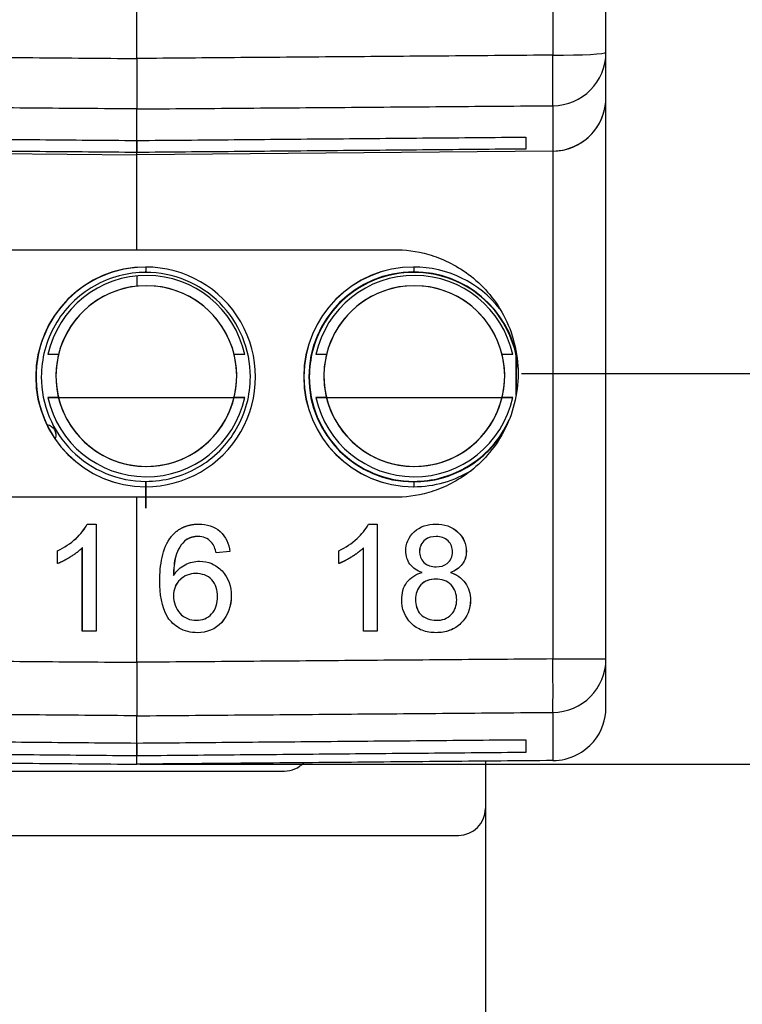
# Model space of a CAD drawing. Header units: millimetres. Extents: x 37 to 294, y 62 to 203.
# Tile 8 of 16: x 248 to 261, y 81 to 99. Entities that reach past the tile are written whole.
import ezdxf

# ---------------------------------------------------------------- set-up
doc = ezdxf.new("R2010")
doc.units = ezdxf.units.MM
doc.header["$MEASUREMENT"] = 0
doc.layers.get('0').update_dxf_attribs({"linetype": 'CONTINUOUS'})
doc.layers.get('Defpoints').update_dxf_attribs({"linetype": 'CONTINUOUS'})
doc.layers.add('View', color=7, linetype='CONTINUOUS')
doc.styles.get("Standard").update_dxf_attribs({"font": 'arial.ttf'})
doc.dimstyles.get("Standard").update_dxf_attribs({"dimscale": 0, "dimtxt": 2.5, "dimasz": 2.5, "dimexe": 1.25, "dimexo": 0.625, "dimtad": 1, "dimdsep": 46, "dimtxsty": 'STANDARD', "dimcen": 2.5, "dimadec": 0, "dimazin": 0, "dimtfac": 1, "dimtmove": 0, "dimatfit": 3, "dimfxl": 1, "dimarcsym": 0})

# ---------------------------------------------------------------- blocks, each defined once
blk = doc.blocks.new('*D2')
at = {"color": 0, "linetype": 'ByBlock', "lineweight": -2}
for p, q in [((250.061, 175.524), (283.87, 175.524)), ((283.69, 173.524), (283.69, 153.483)), ((283.69, 87.573), (283.69, 149.46)), ((250.061, 85.573), (283.87, 85.573))]:
    blk.add_line(p, q, dxfattribs=at)
at = {"color": 0}
for points in [[(284.023, 173.524), (283.356, 173.524), (283.69, 175.524)], [(283.356, 87.573), (284.023, 87.573), (283.69, 85.573)]]:
    blk.add_solid(points, dxfattribs=at)
at = {"layer": 'Defpoints', "color": 0}
for p in [(249.999, 175.524), (283.69, 175.524), (249.999, 85.573)]:
    blk.add_point(p, dxfattribs=at)
at = {"color": 0, "linetype": 'ByBlock', "insert": (283.748, 151.471), "char_height": 3, "attachment_point": 5}
blk.add_mtext('\\A1;3.54 [89.95]', dxfattribs=at)
blk = doc.blocks.new('*D5')
at = {"color": 0, "linetype": 'ByBlock', "lineweight": -2}
for p, q in [((266.087, 94.865), (266.087, 96.865)), ((257.173, 92.865), (266.267, 92.865)), ((266.087, 92.865), (266.087, 91.23)), ((266.087, 85.573), (266.087, 87.207)), ((250.061, 85.573), (266.267, 85.573)), ((266.087, 83.573), (266.087, 81.573))]:
    blk.add_line(p, q, dxfattribs=at)
at = {"color": 0}
for points in [[(265.753, 94.865), (266.42, 94.865), (266.087, 92.865)], [(266.42, 83.573), (265.753, 83.573), (266.087, 85.573)]]:
    blk.add_solid(points, dxfattribs=at)
at = {"layer": 'Defpoints', "color": 0}
for p in [(257.11, 92.865), (266.087, 92.865), (249.999, 85.573)]:
    blk.add_point(p, dxfattribs=at)
at = {"color": 0, "linetype": 'ByBlock', "insert": (272.166, 89.219), "char_height": 3, "attachment_point": 5}
blk.add_mtext('\\A1;0.29 [7.29]', dxfattribs=at)
blk = doc.blocks.new('*D16')
at = {"color": 0, "linetype": 'ByBlock', "lineweight": -2}
for p, q in [((243.499, 85.124), (243.499, 72.606)), ((256.499, 85.124), (256.499, 72.606)), ((254.499, 72.786), (245.499, 72.786)), ((245.499, 72.786), (254.499, 72.786))]:
    blk.add_line(p, q, dxfattribs=at)
at = {"color": 0}
for points in [[(245.499, 73.12), (245.499, 72.453), (243.499, 72.786)], [(254.499, 72.453), (254.499, 73.12), (256.499, 72.786)]]:
    blk.add_solid(points, dxfattribs=at)
at = {"layer": 'Defpoints', "color": 0}
for p in [(243.499, 85.187), (256.499, 85.187), (243.499, 72.786)]:
    blk.add_point(p, dxfattribs=at)
at = {"color": 0, "linetype": 'ByBlock', "insert": (249.999, 66.707), "char_height": 3, "attachment_point": 5}
blk.add_mtext('\\A1;0.51 [13.00]', dxfattribs=at)

msp = doc.modelspace()

# ---------------------------------------------------------------- linework, layer by layer
at = {"layer": 'View'}
for p, q in [((258.749, 98.858), (258.749, 109.366)), ((257.758, 108.304), (257.758, 98.806)), ((249.999, 98.744), (249.999, 101.687)), ((249.999, 98.744), (249.999, 101.687)), ((258.749, 87.537), (258.749, 98.019)), ((249.999, 96.99), (249.999, 97.214)), ((249.999, 97.214), (249.999, 96.99)), ((257.251, 97.277), (257.251, 97.054)), ((242.24, 97.016), (249.999, 96.948)), ((257.758, 97.016), (249.999, 96.948)), ((249.999, 95.176), (249.999, 96.948)), ((249.999, 95.176), (249.999, 96.948)), ((257.758, 97.016), (257.758, 87.537)), ((245.199, 95.176), (249.999, 95.176)), ((249.999, 95.176), (254.799, 95.176)), ((250.161, 94.852), (250.161, 94.852)), ((250.161, 94.852), (250.161, 94.852)), ((255.161, 94.852), (255.161, 94.852)), ((255.161, 94.852), (255.161, 94.852)), ((249.999, 94.688), (249.999, 94.495)), ((249.999, 94.688), (249.999, 94.495)), ((248.535, 93.217), (248.339, 93.217)), ((248.535, 93.217), (248.339, 93.217)), ((252.01, 93.217), (251.812, 93.217)), ((252.01, 93.217), (251.812, 93.217)), ((253.535, 93.217), (253.339, 93.217)), ((253.535, 93.217), (253.339, 93.217)), ((257.01, 93.217), (256.812, 93.217)), ((257.01, 93.217), (256.812, 93.217)), ((257.074, 92.459), (257.074, 93.197)), ((257.074, 92.459), (257.074, 93.197)), ((257.074, 92.459), (257.074, 93.197)), ((257.08, 92.489), (257.08, 93.171)), ((257.08, 92.489), (257.08, 93.171)), ((257.08, 92.489), (257.08, 93.171)), ((248.339, 92.417), (248.535, 92.417)), ((248.339, 92.417), (248.535, 92.417)), ((248.339, 92.417), (248.535, 92.417)), ((248.535, 92.417), (251.812, 92.417)), ((248.535, 92.417), (251.812, 92.417)), ((248.535, 92.417), (251.812, 92.417)), ((251.812, 92.417), (252.01, 92.417)), ((251.812, 92.417), (252.01, 92.417)), ((251.812, 92.417), (252.01, 92.417)), ((253.339, 92.417), (253.535, 92.417)), ((253.339, 92.417), (253.535, 92.417)), ((253.339, 92.417), (253.535, 92.417)), ((253.535, 92.417), (256.812, 92.417)), ((253.535, 92.417), (256.812, 92.417)), ((253.535, 92.417), (256.812, 92.417)), ((256.812, 92.417), (257.01, 92.417)), ((256.812, 92.417), (257.01, 92.417)), ((256.812, 92.417), (257.01, 92.417)), ((249.999, 90.554), (245.199, 90.554)), ((254.799, 90.554), (249.999, 90.554)), ((249.999, 87.475), (249.999, 90.554)), ((249.999, 87.475), (249.999, 90.554)), ((249.071, 90.054), (249.236, 90.054)), ((249.072, 90.054), (249.236, 90.054)), ((249.236, 90.054), (249.236, 88.054)), ((254.317, 90.054), (254.482, 90.054)), ((254.317, 90.054), (254.481, 90.054)), ((254.481, 90.054), (254.481, 88.054)), ((254.482, 90.054), (254.482, 88.054)), ((250.92, 89.764), (250.921, 89.764)), ((251.139, 89.823), (251.139, 89.823)), ((255.579, 89.823), (255.58, 89.823)), ((248.518, 89.317), (248.518, 89.554)), ((248.519, 89.554), (248.518, 89.554)), ((248.519, 89.318), (248.519, 89.554)), ((248.98, 88.054), (248.98, 89.612)), ((248.981, 89.612), (248.98, 89.612)), ((248.981, 88.054), (248.981, 89.612)), ((251.734, 89.541), (251.477, 89.515)), ((251.733, 89.541), (251.477, 89.515)), ((251.733, 89.541), (251.734, 89.541)), ((253.764, 89.317), (253.764, 89.554)), ((254.225, 89.612), (254.226, 89.612)), ((254.226, 88.054), (254.226, 89.612)), ((255.271, 89.548), (255.272, 89.548)), ((256.143, 89.543), (256.144, 89.543)), ((251.096, 89.131), (251.097, 89.131)), ((255.581, 89.259), (255.582, 89.259)), ((255.846, 89.151), (255.847, 89.151)), ((250.681, 89.098), (250.682, 89.098)), ((255.573, 89.028), (255.574, 89.028)), ((250.681, 88.718), (250.682, 88.718)), ((251.758, 88.712), (251.759, 88.712)), ((255.194, 88.647), (255.195, 88.647)), ((256.22, 88.636), (256.221, 88.636)), ((251.107, 88.259), (251.107, 88.259)), ((255.581, 88.259), (255.582, 88.259)), ((249.236, 88.054), (248.98, 88.054)), ((249.236, 88.054), (248.981, 88.054)), ((254.482, 88.054), (254.226, 88.054)), ((254.481, 88.054), (254.226, 88.054)), ((257.251, 86.031), (257.251, 85.792)), ((249.999, 85.728), (249.999, 85.968)), ((249.999, 85.968), (249.999, 85.728)), ((256.499, 85.629), (256.499, 84.744)), ((247.249, 85.444), (252.749, 85.444)), ((243.999, 84.244), (255.999, 84.244))]:
    msp.add_line(p, q, dxfattribs=at)
for centre, end in [((252.749, 85.944), -43.5051), ((255.999, 84.744), 0)]:
    msp.add_arc(centre, 0.5, -90, end, dxfattribs=at)
for centre, major_axis, ratio, start_param, end_param in [((257.749, 98.858), (1, 0), 0.052336, 4.72112, 6.283185), ((257.749, 98.858), (1, 0), 0.995008, 4.72112, 6.283185), ((257.749, 98.858), (-0.008, 1), 0.008322, 3.24155, 4.65996), ((250.166, 92.802), (0, 2.05), 0.999969, 0.075878, 2.01852), ((250.166, 92.802), (0, 2.05), 0.999969, 0.075878, 2.01852), ((250.161, 92.802), (0, 2.05), 0.999969, 0, 3.14159), ((250.161, 92.802), (0, 2.05), 0.999969, 0, 3.14159), ((250.161, 92.802), (0, 2.05), 0.999969, 0, 3.14159), ((250.163, 92.802), (0, -2.05), 0.999969, -3.14102, -0.000575), ((250.163, 92.802), (0, -2.05), 0.999969, -3.14102, -0.000575), ((250.163, 92.802), (0, -2.05), 0.999969, -3.14102, -0.000575), ((250.161, 92.802), (0, 2.05), 0.999969, 3.14159, 6.283185), ((250.161, 92.802), (0, 2.05), 0.999969, 3.14159, 6.283185), ((250.161, 92.802), (0, 2.05), 0.999969, 3.14159, 6.283185), ((250.165, 95.002), (0, 0.25), 0.007854, -4.06889, -2.73888), ((250.165, 95.002), (0, 0.25), 0.007854, -4.06889, -2.73888), ((250.165, 95.002), (0, 0.25), 0.007854, -4.06889, -2.73888), ((250.165, 95.002), (0, 0.25), 0.007854, -4.06889, -3.14159), ((255.161, 92.802), (0, 2.05), 0.999969, 0, 3.14159), ((255.161, 92.802), (0, 2.05), 0.999969, 0, 3.14159), ((255.161, 92.802), (0, 2.05), 0.999969, 0, 3.14159), ((255.163, 92.802), (0, 2.05), 0.999969, 0.000575, 3.14102), ((255.163, 92.802), (0, 2.05), 0.999969, 0.000575, 3.14102), ((255.163, 92.802), (0, 2.05), 0.999969, 0.000575, 3.14102), ((255.161, 92.802), (0, 2.05), 0.999969, 5.37962, 6.283185), ((255.161, 92.802), (0, 2.05), 0.999969, 5.37962, 6.283185), ((255.161, 92.802), (0, 2.05), 0.999969, 5.37962, 6.283185), ((255.165, 95.002), (0, 0.25), 0.007854, -4.06889, -3.40414), ((255.165, 95.002), (0, 0.25), 0.007854, -4.06889, -3.40414), ((255.165, 95.002), (0, 0.25), 0.007854, -4.06889, -3.40414), ((250.175, 92.817), (0, 1.879), 0.999969, 6.27632, 7.639425), ((250.175, 92.817), (0, 1.879), 0.999969, 6.27632, 7.639425), ((250.175, 92.817), (0, 1.879), 0.999969, 6.27632, 7.639425), ((250.165, 95.002), (0, 0.25), 0.007854, -3.14159, -2.73888), ((250.175, 92.817), (0, 1.879), 0.999969, 4.92695, 6.27632), ((250.175, 92.817), (0, 1.879), 0.999969, 4.92695, 6.27632), ((250.175, 92.817), (0, 1.879), 0.999969, 4.92695, 6.27632), ((255.164, 92.802), (0, 1.959), 0.999969, 0, 3.14159), ((255.164, 92.802), (0, 1.959), 0.999969, 0, 3.14159), ((255.164, 92.802), (0, 1.959), 0.999969, 0, 3.14159), ((255.174, 92.817), (0, 1.879), 0.999969, 6.27632, 7.639425), ((255.174, 92.817), (0, 1.879), 0.999969, 6.27632, 7.639425), ((255.174, 92.817), (0, 1.879), 0.999969, 6.27632, 7.639425), ((255.164, 92.802), (0, 1.959), 0.999969, 4.87972, 6.283185), ((255.165, 95.002), (0, -0.25), 0.007854, 6.02064, 6.283185), ((255.164, 92.802), (0, 1.959), 0.999969, 4.87972, 6.283185), ((255.165, 95.002), (0, -0.25), 0.007854, 6.02064, 6.283185), ((255.164, 92.802), (0, 1.959), 0.999969, 4.87972, 6.283185), ((255.165, 95.002), (0, -0.25), 0.007854, 6.02064, 6.283185), ((255.165, 95.002), (0, -0.25), 0.007854, 0, 0.402716), ((255.165, 95.002), (0, -0.25), 0.007854, 0, 0.402716), ((255.174, 92.817), (0, 1.879), 0.999969, 4.92695, 6.27632), ((255.174, 92.817), (0, 1.879), 0.999969, 4.92695, 6.27632), ((255.174, 92.817), (0, 1.879), 0.999969, 4.92695, 6.27632), ((250.174, 92.817), (0, -1.687), 0.999969, 0, 6.28318), ((250.174, 92.817), (0, -1.687), 0.999969, 0, 6.28318), ((250.174, 92.817), (0, -1.687), 0.999969, 0, 6.28318), ((250.174, 92.817), (0, -1.687), 0.999969, 0, 6.28318), ((250.174, 92.817), (0, -1.687), 0.999969, -3.14159, -1.81018), ((250.174, 92.817), (0, -1.687), 0.999969, -3.14159, -1.81018), ((250.174, 92.817), (0, -1.687), 0.999969, -3.14159, -1.81018), ((250.174, 92.817), (0, -1.687), 0.999969, -4.473, -3.14159), ((250.174, 92.817), (0, -1.687), 0.999969, -4.473, -3.14159), ((250.174, 92.817), (0, -1.687), 0.999969, -4.473, -3.14159), ((255.173, 92.817), (0, -1.687), 0.999969, 0, 6.28318), ((255.173, 92.817), (0, -1.687), 0.999969, 0, 6.28318), ((255.173, 92.817), (0, -1.687), 0.999969, 0, 6.28318), ((255.173, 92.817), (0, -1.687), 0.999969, 0, 6.28318), ((255.173, 92.817), (0, -1.687), 0.999969, -3.14159, -1.81018), ((255.173, 92.817), (0, -1.687), 0.999969, -3.14159, -1.81018), ((255.173, 92.817), (0, -1.687), 0.999969, -3.14159, -1.81018), ((255.173, 92.817), (0, -1.687), 0.999969, -4.473, -3.14159), ((255.173, 92.817), (0, -1.687), 0.999969, -4.473, -3.14159), ((255.173, 92.817), (0, -1.687), 0.999969, -4.473, -3.14159), ((250.174, 92.817), (0, -1.687), 0.999969, -1.81018, 1.810185), ((250.174, 92.817), (0, -1.687), 0.999969, -1.81018, 1.810185), ((250.174, 92.817), (0, -1.687), 0.999969, -1.81018, 1.810185), ((250.174, 92.817), (0, -1.687), 0.999969, -1.81018, -1.78535), ((255.173, 92.817), (0, -1.687), 0.999969, -1.81018, 1.810185), ((255.173, 92.817), (0, -1.687), 0.999969, -1.81018, 1.810185), ((255.173, 92.817), (0, -1.687), 0.999969, -1.81018, 1.810185), ((255.173, 92.817), (0, -1.687), 0.999969, -1.81018, -1.78535), ((250.175, 92.817), (0, 1.879), 0.999969, 1.78535, 3.13473), ((250.175, 92.817), (0, 1.879), 0.999969, 1.78535, 3.13473), ((250.175, 92.817), (0, 1.879), 0.999969, 1.78535, 3.13473), ((250.174, 92.817), (0, -1.687), 0.999969, -1.33141, -0.006865), ((250.174, 92.817), (0, -1.687), 0.999969, -1.33141, -0.006865), ((250.174, 92.817), (0, -1.687), 0.999969, -1.33141, -0.006865), ((250.175, 92.817), (0, 1.879), 0.999969, 3.13473, 4.49783), ((250.175, 92.817), (0, 1.879), 0.999969, 3.13473, 4.49783), ((250.174, 92.817), (0, -1.687), 0.999969, -0.006865, 1.331415), ((250.175, 92.817), (0, 1.879), 0.999969, 3.13473, 4.49783), ((250.174, 92.817), (0, -1.687), 0.999969, -0.006865, 1.331415), ((250.174, 92.817), (0, -1.687), 0.999969, -0.006865, 1.331415), ((255.174, 92.817), (0, 1.879), 0.999969, 1.78535, 3.13473), ((255.174, 92.817), (0, 1.879), 0.999969, 1.78535, 3.13473), ((255.174, 92.817), (0, 1.879), 0.999969, 1.78535, 3.13473), ((255.173, 92.817), (0, -1.687), 0.999969, -1.33141, -0.006865), ((255.173, 92.817), (0, -1.687), 0.999969, -1.33141, -0.006865), ((255.173, 92.817), (0, -1.687), 0.999969, -1.33141, -0.006865), ((255.174, 92.817), (0, 1.879), 0.999969, 3.13473, 4.49783), ((255.174, 92.817), (0, 1.879), 0.999969, 3.13473, 4.49783), ((255.173, 92.817), (0, -1.687), 0.999969, -0.006865, 1.331415), ((255.174, 92.817), (0, 1.879), 0.999969, 3.13473, 4.49783), ((255.173, 92.817), (0, -1.687), 0.999969, -0.006865, 1.331415), ((255.173, 92.817), (0, -1.687), 0.999969, -0.006865, 1.331415), ((255.164, 92.802), (0, 1.959), 0.999969, 3.14159, 4.2033), ((255.164, 92.802), (0, 1.959), 0.999969, 3.14159, 4.2033), ((255.164, 92.802), (0, 1.959), 0.999969, 3.14159, 4.2033), ((255.161, 92.802), (0, 2.05), 0.999969, 3.14159, 3.70026), ((255.161, 92.802), (0, 2.05), 0.999969, 3.14159, 3.70026), ((255.161, 92.802), (0, 2.05), 0.999969, 3.14159, 3.70026), ((250.165, 90.602), (0, 0.25), 0.007854, 0, 6.28318), ((250.165, 90.602), (0, 0.25), 0.007854, 0, 6.28318), ((250.165, 90.602), (0, 0.25), 0.007854, 0, 6.28318), ((250.165, 90.602), (0, 0.25), 0.007854, 0, 0.927295), ((255.165, 90.602), (0, 0.25), 0.007854, -6.02064, -5.35589), ((255.165, 90.602), (0, 0.25), 0.007854, -6.02064, -5.35589), ((255.165, 90.602), (0, 0.25), 0.007854, -6.02064, -5.35589), ((255.165, 90.602), (0, -0.25), 0.007854, 3.14159, 3.40414), ((255.165, 90.602), (0, -0.25), 0.007854, 3.14159, 3.40414), ((255.165, 90.602), (0, -0.25), 0.007854, 3.14159, 3.40414), ((257.749, 87.537), (0.008, -1), 0.008726, -6.20812, -4.71246), ((257.749, 87.537), (-1, 0), 0.997184, -4.70366, -3.14159)]:
    msp.add_ellipse(centre, major_axis=major_axis, ratio=ratio, start_param=start_param, end_param=end_param, dxfattribs=at)
for points, degree in [([(242.24, 98.806), (249.999, 98.744)], 1), ([(257.758, 98.806), (249.999, 98.744)], 1), ([(258.749, 98.016), (258.749, 98.02), (258.749, 98.033), (258.749, 98.055), (258.749, 98.085), (258.749, 98.124), (258.749, 98.171), (258.749, 98.227), (258.749, 98.291), (258.749, 98.364), (258.749, 98.446), (258.749, 98.536), (258.749, 98.635), (258.749, 98.742), (258.749, 98.858)], 1), ([(258.749, 98.019), (258.749, 98.016)], 1), ([(249.999, 97.802), (242.24, 97.863)], 1), ([(249.999, 97.802), (257.758, 97.863)], 1), ([(249.999, 97.214), (249.999, 97.425), (249.999, 97.802)], 2), ([(249.999, 97.214), (249.999, 97.425), (249.999, 97.802)], 2), ([(257.758, 97.863), (257.758, 97.747), (257.758, 97.639), (257.758, 97.539), (257.758, 97.449), (257.758, 97.366), (257.758, 97.293), (257.758, 97.228), (257.758, 97.172), (257.758, 97.124), (257.758, 97.085), (257.758, 97.055), (257.758, 97.034), (257.758, 97.02), (257.758, 97.016)], 1), ([(242.747, 97.277), (249.999, 97.214)], 1), ([(249.999, 97.214), (257.251, 97.277)], 1), ([(257.251, 97.277), (257.251, 97.117), (257.251, 97.054)], 2), ([(249.999, 96.99), (242.747, 97.054)], 1), ([(257.251, 97.054), (249.999, 96.99)], 1), ([(249.999, 96.948), (249.999, 96.948), (249.999, 96.99)], 2), ([(249.999, 96.948), (249.999, 96.948), (249.999, 96.99)], 2), ([(248.535, 93.217), (248.446, 93.217), (248.361, 93.217), (248.339, 93.217)], 3), ([(248.535, 93.217), (248.446, 93.217), (248.361, 93.217), (248.339, 93.217)], 3), ([(248.535, 93.217), (248.446, 93.217), (248.361, 93.217), (248.339, 93.217)], 3), ([(248.535, 93.217), (248.446, 93.217), (248.361, 93.217), (248.339, 93.217)], 3), ([(248.535, 93.217), (248.446, 93.217), (248.361, 93.217), (248.339, 93.217)], 3), ([(252.01, 93.217), (251.986, 93.217), (251.902, 93.217), (251.812, 93.217)], 3), ([(252.01, 93.217), (251.986, 93.217), (251.902, 93.217), (251.812, 93.217)], 3), ([(252.01, 93.217), (251.986, 93.217), (251.902, 93.217), (251.812, 93.217)], 3), ([(253.535, 93.217), (253.446, 93.217), (253.361, 93.217), (253.339, 93.217)], 3), ([(253.535, 93.217), (253.446, 93.217), (253.361, 93.217), (253.339, 93.217)], 3), ([(253.535, 93.217), (253.446, 93.217), (253.361, 93.217), (253.339, 93.217)], 3), ([(253.535, 93.217), (253.446, 93.217), (253.361, 93.217), (253.339, 93.217)], 3), ([(253.535, 93.217), (253.446, 93.217), (253.361, 93.217), (253.339, 93.217)], 3), ([(257.01, 93.217), (256.986, 93.217), (256.902, 93.217), (256.812, 93.217)], 3), ([(257.01, 93.217), (256.986, 93.217), (256.902, 93.217), (256.812, 93.217)], 3), ([(257.01, 93.217), (256.986, 93.217), (256.902, 93.217), (256.812, 93.217)], 3), ([(248.535, 92.417), (248.443, 92.417), (248.362, 92.417), (248.339, 92.417)], 3), ([(248.535, 92.417), (248.443, 92.417), (248.362, 92.417), (248.339, 92.417)], 3), ([(248.535, 92.417), (248.443, 92.417), (248.362, 92.417), (248.339, 92.417)], 3), ([(252.01, 92.417), (251.985, 92.417), (251.903, 92.417), (251.812, 92.417)], 3), ([(252.01, 92.417), (251.985, 92.417), (251.903, 92.417), (251.812, 92.417)], 3), ([(252.01, 92.417), (251.985, 92.417), (251.903, 92.417), (251.812, 92.417)], 3), ([(253.535, 92.417), (253.443, 92.417), (253.362, 92.417), (253.339, 92.417)], 3), ([(253.535, 92.417), (253.443, 92.417), (253.362, 92.417), (253.339, 92.417)], 3), ([(253.535, 92.417), (253.443, 92.417), (253.362, 92.417), (253.339, 92.417)], 3), ([(257.01, 92.417), (256.985, 92.417), (256.903, 92.417), (256.812, 92.417)], 3), ([(257.01, 92.417), (256.985, 92.417), (256.903, 92.417), (256.812, 92.417)], 3), ([(257.01, 92.417), (256.985, 92.417), (256.903, 92.417), (256.812, 92.417)], 3), ([(251.139, 89.823), (251.021, 89.823), (250.92, 89.764)], 2), ([(251.139, 89.823), (251.022, 89.823), (250.921, 89.764)], 2), ([(251.385, 89.72), (251.322, 89.787), (251.231, 89.825), (251.139, 89.823)], 3), ([(251.477, 89.515), (251.46, 89.588), (251.436, 89.663), (251.385, 89.72)], 3), ([(242.24, 87.537), (249.999, 87.475)], 1), ([(257.758, 87.537), (249.999, 87.475)], 1), ([(258.749, 86.63), (258.749, 86.731), (258.749, 87.537)], 2), ([(249.999, 86.477), (242.24, 86.54)], 1), ([(249.999, 86.477), (257.758, 86.54)], 1), ([(249.999, 85.968), (249.999, 86.173), (249.999, 86.477)], 2), ([(249.999, 85.968), (249.999, 86.173), (249.999, 86.477)], 2), ([(257.758, 86.54), (257.758, 85.768), (257.758, 85.641)], 2), ([(242.747, 86.031), (249.999, 85.968)], 1), ([(249.999, 85.968), (257.251, 86.031)], 1), ([(257.251, 86.031), (257.251, 85.887), (257.251, 85.792)], 2), ([(242.24, 85.641), (249.999, 85.573)], 1), ([(249.999, 85.728), (242.747, 85.792)], 1), ([(257.251, 85.792), (249.999, 85.728)], 1), ([(249.999, 85.573), (249.999, 85.615), (249.999, 85.728)], 2), ([(249.999, 85.573), (249.999, 85.615), (249.999, 85.728)], 2), ([(257.758, 85.641), (249.999, 85.573)], 1)]:
    msp.add_open_spline(points, degree=degree, dxfattribs=at)
for points, degree, knots in [([(249.999, 98.744), (249.999, 98.508), (249.999, 98.278), (249.999, 98.107), (249.999, 97.935), (249.999, 97.826), (249.999, 97.802)], 3, [0, 0, 0, 0, 0.000705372, 0.000705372, 0.000705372, 0.00141074, 0.00141074, 0.00141074, 0.00141074]), ([(249.999, 98.744), (249.999, 98.508), (249.999, 98.278), (249.999, 98.107), (249.999, 97.935), (249.999, 97.826), (249.999, 97.802)], 3, [0, 0, 0, 0, 0.000705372, 0.000705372, 0.000705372, 0.00141074, 0.00141074, 0.00141074, 0.00141074]), ([(257.758, 97.016), (257.919, 97.018), (258.072, 97.059), (258.202, 97.124), (258.33, 97.192), (258.435, 97.276), (258.516, 97.375), (258.676, 97.567), (258.748, 97.796), (258.749, 98.019)], 3, [0, 0, 0, 0, 0.000473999, 0.000473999, 0.000473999, 0.000947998, 0.000947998, 0.000947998, 0.001896, 0.001896, 0.001896, 0.001896]), ([(257.758, 97.016), (258.013, 97.017), (258.267, 97.122), (258.449, 97.302), (258.639, 97.487), (258.75, 97.75), (258.749, 98.016)], 3, [0, 0, 0, 0, 0.5, 0.5, 0.5, 1, 1, 1, 1]), ([(254.799, 95.176), (254.991, 95.176), (255.209, 95.153), (255.446, 95.084), (255.682, 95.015), (255.939, 94.899), (256.186, 94.714), (256.432, 94.53), (256.668, 94.274), (256.838, 93.953), (257.01, 93.634), (257.111, 93.251), (257.11, 92.865), (257.111, 92.479), (257.01, 92.097), (256.838, 91.777), (256.668, 91.457), (256.432, 91.2), (256.186, 91.016), (255.939, 90.831), (255.682, 90.715), (255.446, 90.646), (255.209, 90.577), (254.991, 90.554), (254.799, 90.554)], 3, [1.5708, 1.5708, 1.5708, 1.5708, 1.9635, 1.9635, 1.9635, 2.35619, 2.35619, 2.35619, 2.74889, 2.74889, 2.74889, 3.14159, 3.14159, 3.14159, 3.53429, 3.53429, 3.53429, 3.92699, 3.92699, 3.92699, 4.31969, 4.31969, 4.31969, 4.71239, 4.71239, 4.71239, 4.71239]), ([(250.165, 94.752), (249.828, 94.752), (249.491, 94.663), (249.199, 94.496), (248.897, 94.324), (248.643, 94.07), (248.471, 93.768), (248.304, 93.476), (248.215, 93.139), (248.215, 92.802), (248.212, 92.292), (248.424, 91.782), (248.786, 91.423), (249.145, 91.061), (249.655, 90.849), (250.165, 90.852)], 3, [0, 0, 0, 0, 0.248118, 0.248118, 0.248118, 0.503765, 0.503765, 0.503765, 0.751882, 0.751882, 0.751882, 0.875941, 0.875941, 0.875941, 1, 1, 1, 1]), ([(250.165, 90.852), (250.502, 90.852), (250.838, 90.941), (251.131, 91.108), (251.433, 91.28), (251.687, 91.534), (251.859, 91.836), (252.026, 92.129), (252.115, 92.465), (252.115, 92.802), (252.117, 93.312), (251.906, 93.822), (251.544, 94.181), (251.185, 94.543), (250.675, 94.755), (250.165, 94.752)], 3, [0, 0, 0, 0, 0.248118, 0.248118, 0.248118, 0.503765, 0.503765, 0.503765, 0.751882, 0.751882, 0.751882, 0.875941, 0.875941, 0.875941, 1, 1, 1, 1]), ([(255.165, 94.752), (254.828, 94.752), (254.491, 94.663), (254.199, 94.496), (253.897, 94.324), (253.643, 94.07), (253.471, 93.768), (253.304, 93.476), (253.214, 93.139), (253.215, 92.802), (253.212, 92.292), (253.424, 91.782), (253.786, 91.423), (254.145, 91.061), (254.654, 90.849), (255.165, 90.852)], 3, [0, 0, 0, 0, 0.248118, 0.248118, 0.248118, 0.503765, 0.503765, 0.503765, 0.751882, 0.751882, 0.751882, 0.875941, 0.875941, 0.875941, 1, 1, 1, 1]), ([(257.108, 92.959), (257.071, 93.443), (256.844, 93.909), (256.487, 94.236), (256.132, 94.565), (255.648, 94.754), (255.165, 94.752)], 3, [0.764665, 0.764665, 0.764665, 0.764665, 0.882332, 0.882332, 0.882332, 1, 1, 1, 1]), ([(248.319, 91.915), (248.393, 91.901), (248.432, 91.863), (248.46, 91.817), (248.485, 91.769), (248.499, 91.716), (248.474, 91.645)], 3, [0, 0, 0, 0, 0.5, 0.5, 0.5, 1, 1, 1, 1]), ([(248.319, 91.915), (248.393, 91.901), (248.432, 91.863), (248.46, 91.817), (248.485, 91.769), (248.499, 91.716), (248.474, 91.645)], 3, [0, 0, 0, 0, 0.5, 0.5, 0.5, 1, 1, 1, 1]), ([(255.165, 90.852), (255.502, 90.852), (255.838, 90.941), (256.131, 91.108), (256.489, 91.311), (256.778, 91.631), (256.945, 92.007)], 3, [0, 0, 0, 0, 0.248118, 0.248118, 0.248118, 0.550934, 0.550934, 0.550934, 0.550934]), ([(248.518, 89.554), (248.645, 89.615), (248.759, 89.693), (248.862, 89.788), (248.945, 89.865), (249.021, 89.951), (249.071, 90.054)], 3, [0, 0, 0, 0, 0.551215, 0.551215, 0.551215, 1, 1, 1, 1]), ([(248.519, 89.554), (248.645, 89.615), (248.76, 89.693), (248.863, 89.788), (248.946, 89.865), (249.022, 89.951), (249.072, 90.054)], 3, [0, 0, 0, 0, 0.551215, 0.551215, 0.551215, 1, 1, 1, 1]), ([(250.644, 89.826), (250.736, 89.938), (250.867, 89.997), (251.005, 90.056), (251.156, 90.054)], 2, [0, 0, 0, 0.488104, 0.488104, 1, 1, 1]), ([(251.156, 90.054), (251.297, 90.055), (251.444, 90.014), (251.55, 89.917), (251.658, 89.823), (251.717, 89.682), (251.734, 89.541)], 3, [0, 0, 0, 0, 0.498497, 0.498497, 0.498497, 1, 1, 1, 1]), ([(251.156, 90.054), (251.297, 90.055), (251.443, 90.014), (251.549, 89.917), (251.658, 89.823), (251.716, 89.682), (251.733, 89.541)], 3, [0.0006143, 0.0006143, 0.0006143, 0.0006143, 0.498497, 0.498497, 0.498497, 1, 1, 1, 1]), ([(253.764, 89.554), (253.89, 89.615), (254.005, 89.693), (254.108, 89.788), (254.191, 89.865), (254.267, 89.951), (254.317, 90.054)], 3, [0, 0, 0, 0, 0.551215, 0.551215, 0.551215, 1, 1, 1, 1]), ([(255.015, 89.549), (255.013, 89.683), (255.069, 89.818), (255.169, 89.908), (255.276, 90.013), (255.429, 90.055), (255.576, 90.054)], 3, [0, 0, 0, 0, 0.475088, 0.475088, 0.475088, 1, 1, 1, 1]), ([(255.576, 90.054), (255.725, 90.055), (255.88, 90.011), (255.988, 89.905), (256.088, 89.813), (256.146, 89.679), (256.144, 89.543)], 3, [0, 0, 0, 0, 0.525016, 0.525016, 0.525016, 1, 1, 1, 1]), ([(255.576, 90.054), (255.724, 90.055), (255.879, 90.011), (255.987, 89.905), (256.087, 89.813), (256.145, 89.679), (256.143, 89.543)], 3, [0.0005096, 0.0005096, 0.0005096, 0.0005096, 0.525016, 0.525016, 0.525016, 1, 1, 1, 1]), ([(250.426, 88.99), (250.424, 89.139), (250.438, 89.287), (250.468, 89.433), (250.498, 89.574), (250.551, 89.714), (250.644, 89.826)], 3, [0, 0, 0, 0, 0.506048, 0.506048, 0.506048, 1, 1, 1, 1]), ([(250.92, 89.764), (250.822, 89.688), (250.755, 89.575), (250.722, 89.457), (250.691, 89.34), (250.683, 89.218), (250.681, 89.098)], 3, [0, 0, 0, 0, 0.50648, 0.50648, 0.50648, 1, 1, 1, 1]), ([(250.921, 89.764), (250.823, 89.688), (250.756, 89.575), (250.722, 89.457), (250.692, 89.34), (250.684, 89.218), (250.682, 89.098)], 3, [0, 0, 0, 0, 0.50648, 0.50648, 0.50648, 1, 1, 1, 1]), ([(255.579, 89.823), (255.506, 89.823), (255.431, 89.807), (255.373, 89.761), (255.309, 89.71), (255.27, 89.63), (255.271, 89.548)], 3, [0, 0, 0, 0, 0.47282, 0.47282, 0.47282, 1, 1, 1, 1]), ([(255.58, 89.823), (255.507, 89.823), (255.432, 89.807), (255.374, 89.761), (255.31, 89.71), (255.271, 89.63), (255.272, 89.548)], 3, [0, 0, 0, 0, 0.47282, 0.47282, 0.47282, 1, 1, 1, 1]), ([(255.887, 89.536), (255.888, 89.612), (255.86, 89.687), (255.806, 89.74), (255.747, 89.8), (255.661, 89.824), (255.58, 89.823)], 3, [0, 0, 0, 0, 0.477289, 0.477289, 0.477289, 1, 1, 1, 1]), ([(248.98, 89.612), (248.88, 89.515), (248.761, 89.444), (248.646, 89.369), (248.518, 89.317)], 2, [0, 0, 0, 0.502156, 0.502156, 1, 1, 1]), ([(254.226, 89.612), (254.126, 89.515), (254.007, 89.444), (253.891, 89.369), (253.764, 89.317)], 2, [0, 0, 0, 0.502156, 0.502156, 1, 1, 1]), ([(254.225, 89.612), (254.125, 89.515), (254.006, 89.444), (253.891, 89.37), (253.764, 89.318)], 2, [0, 0, 0, 0.502156, 0.502156, 0.998287, 0.998287, 0.998287]), ([(255.318, 89.151), (255.231, 89.182), (255.145, 89.23), (255.09, 89.307), (255.038, 89.376), (255.015, 89.463), (255.015, 89.549)], 3, [0, 0, 0, 0, 0.521669, 0.521669, 0.521669, 1, 1, 1, 1]), ([(255.271, 89.548), (255.27, 89.472), (255.296, 89.394), (255.351, 89.34), (255.41, 89.279), (255.498, 89.258), (255.581, 89.259)], 3, [0, 0, 0, 0, 0.477104, 0.477104, 0.477104, 1, 1, 1, 1]), ([(255.272, 89.548), (255.271, 89.472), (255.297, 89.394), (255.352, 89.34), (255.411, 89.279), (255.499, 89.258), (255.582, 89.259)], 3, [0, 0, 0, 0, 0.477104, 0.477104, 0.477104, 1, 1, 1, 1]), ([(255.582, 89.259), (255.654, 89.259), (255.73, 89.274), (255.787, 89.32), (255.852, 89.372), (255.889, 89.454), (255.887, 89.536)], 3, [0, 0, 0, 0, 0.470519, 0.470519, 0.470519, 1, 1, 1, 1]), ([(256.143, 89.543), (256.143, 89.459), (256.12, 89.374), (256.069, 89.306), (256.015, 89.231), (255.932, 89.182), (255.846, 89.151)], 3, [0, 0, 0, 0, 0.477919, 0.477919, 0.477919, 1, 1, 1, 1]), ([(256.144, 89.543), (256.144, 89.459), (256.121, 89.374), (256.07, 89.306), (256.016, 89.231), (255.933, 89.182), (255.847, 89.151)], 3, [0, 0, 0, 0, 0.477919, 0.477919, 0.477919, 1, 1, 1, 1]), ([(250.682, 89.098), (250.737, 89.18), (250.81, 89.252), (250.899, 89.296), (250.984, 89.339), (251.073, 89.361), (251.168, 89.361)], 3, [0, 0, 0, 0, 0.51546, 0.51546, 0.51546, 1, 1, 1, 1]), ([(251.168, 89.361), (251.247, 89.362), (251.323, 89.347), (251.396, 89.316), (251.468, 89.284), (251.532, 89.238), (251.587, 89.18), (251.707, 89.057), (251.761, 88.882), (251.759, 88.712)], 3, [0, 0, 0, 0, 0.238159, 0.238159, 0.238159, 0.478393, 0.478393, 0.478393, 1, 1, 1, 1]), ([(251.168, 89.361), (251.247, 89.362), (251.322, 89.347), (251.395, 89.316), (251.468, 89.284), (251.531, 89.238), (251.586, 89.18), (251.707, 89.057), (251.76, 88.882), (251.758, 88.712)], 3, [0.0004695, 0.0004695, 0.0004695, 0.0004695, 0.238159, 0.238159, 0.238159, 0.478393, 0.478393, 0.478393, 1, 1, 1, 1]), ([(251.096, 89.131), (250.989, 89.132), (250.88, 89.092), (250.802, 89.017), (250.719, 88.941), (250.68, 88.828), (250.681, 88.718)], 3, [0, 0, 0, 0, 0.493483, 0.493483, 0.493483, 1, 1, 1, 1]), ([(251.097, 89.131), (250.989, 89.132), (250.881, 89.092), (250.803, 89.017), (250.72, 88.941), (250.681, 88.828), (250.682, 88.718)], 3, [0, 0, 0, 0, 0.493483, 0.493483, 0.493483, 1, 1, 1, 1]), ([(251.503, 88.704), (251.504, 88.816), (251.474, 88.934), (251.394, 89.017), (251.319, 89.098), (251.206, 89.132), (251.097, 89.131)], 3, [0, 0, 0, 0, 0.509429, 0.509429, 0.509429, 1, 1, 1, 1]), ([(254.939, 88.643), (254.938, 88.758), (254.966, 88.877), (255.037, 88.971), (255.105, 89.062), (255.209, 89.123), (255.318, 89.151)], 3, [0, 0, 0, 0, 0.506051, 0.506051, 0.506051, 1, 1, 1, 1]), ([(255.846, 89.151), (255.955, 89.115), (256.058, 89.051), (256.124, 88.956), (256.191, 88.864), (256.22, 88.749), (256.22, 88.636)], 3, [0, 0, 0, 0, 0.503802, 0.503802, 0.503802, 1, 1, 1, 1]), ([(255.847, 89.151), (255.956, 89.115), (256.059, 89.051), (256.125, 88.956), (256.192, 88.864), (256.221, 88.749), (256.221, 88.636)], 3, [0, 0, 0, 0, 0.503802, 0.503802, 0.503802, 1, 1, 1, 1]), ([(251.127, 88.028), (251.008, 88.028), (250.887, 88.055), (250.784, 88.115), (250.7, 88.165), (250.63, 88.231), (250.576, 88.312), (250.449, 88.513), (250.429, 88.758), (250.426, 88.99)], 3, [0, 0, 0, 0, 0.265146, 0.265146, 0.265146, 0.479276, 0.479276, 0.479276, 1, 1, 1, 1]), ([(255.573, 89.028), (255.471, 89.029), (255.365, 88.997), (255.295, 88.919), (255.226, 88.847), (255.193, 88.746), (255.194, 88.647)], 3, [0, 0, 0, 0, 0.508358, 0.508358, 0.508358, 1, 1, 1, 1]), ([(255.574, 89.028), (255.472, 89.029), (255.365, 88.997), (255.296, 88.919), (255.227, 88.847), (255.194, 88.746), (255.195, 88.647)], 3, [0, 0, 0, 0, 0.508358, 0.508358, 0.508358, 1, 1, 1, 1]), ([(255.964, 88.639), (255.966, 88.741), (255.931, 88.845), (255.859, 88.918), (255.787, 88.996), (255.678, 89.029), (255.574, 89.028)], 3, [0, 0, 0, 0, 0.492851, 0.492851, 0.492851, 1, 1, 1, 1]), ([(250.681, 88.718), (250.682, 88.598), (250.725, 88.478), (250.803, 88.388), (250.878, 88.302), (250.993, 88.257), (251.107, 88.259)], 3, [0, 0, 0, 0, 0.513673, 0.513673, 0.513673, 1, 1, 1, 1]), ([(250.682, 88.718), (250.682, 88.598), (250.726, 88.478), (250.804, 88.388), (250.879, 88.302), (250.994, 88.257), (251.107, 88.259)], 3, [0, 0, 0, 0, 0.513673, 0.513673, 0.513673, 1, 1, 1, 1]), ([(251.107, 88.259), (251.214, 88.257), (251.322, 88.298), (251.393, 88.379), (251.474, 88.466), (251.504, 88.588), (251.503, 88.704)], 3, [0, 0, 0, 0, 0.475258, 0.475258, 0.475258, 1, 1, 1, 1]), ([(251.759, 88.712), (251.76, 88.534), (251.699, 88.353), (251.58, 88.219), (251.466, 88.093), (251.296, 88.025), (251.127, 88.028)], 3, [0, 0, 0, 0, 0.514171, 0.514171, 0.514171, 1, 1, 1, 1]), ([(251.758, 88.712), (251.759, 88.534), (251.698, 88.353), (251.579, 88.219), (251.466, 88.093), (251.295, 88.025), (251.127, 88.028)], 3, [0, 0, 0, 0, 0.514171, 0.514171, 0.514171, 0.999431, 0.999431, 0.999431, 0.999431]), ([(255.58, 88.028), (255.49, 88.027), (255.403, 88.042), (255.32, 88.072), (255.242, 88.101), (255.174, 88.145), (255.115, 88.204), (254.997, 88.317), (254.936, 88.481), (254.939, 88.643)], 3, [0, 0, 0, 0, 0.266139, 0.266139, 0.266139, 0.512347, 0.512347, 0.512347, 1, 1, 1, 1]), ([(255.194, 88.647), (255.196, 88.549), (255.221, 88.445), (255.29, 88.371), (255.366, 88.297), (255.475, 88.26), (255.581, 88.259)], 3, [0, 0, 0, 0, 0.483351, 0.483351, 0.483351, 1, 1, 1, 1]), ([(255.195, 88.647), (255.196, 88.549), (255.222, 88.445), (255.291, 88.371), (255.367, 88.297), (255.476, 88.26), (255.582, 88.259)], 3, [0, 0, 0, 0, 0.483351, 0.483351, 0.483351, 1, 1, 1, 1]), ([(256.22, 88.636), (256.222, 88.475), (256.16, 88.315), (256.043, 88.204), (255.984, 88.145), (255.916, 88.101), (255.839, 88.072), (255.755, 88.042), (255.668, 88.027), (255.579, 88.028)], 3, [0, 0, 0, 0, 0.4849, 0.4849, 0.4849, 0.732313, 0.732313, 0.732313, 0.999561, 0.999561, 0.999561, 0.999561]), ([(256.221, 88.636), (256.223, 88.475), (256.16, 88.315), (256.044, 88.204), (255.985, 88.145), (255.917, 88.101), (255.84, 88.072), (255.756, 88.042), (255.669, 88.027), (255.58, 88.028)], 3, [0, 0, 0, 0, 0.4849, 0.4849, 0.4849, 0.732313, 0.732313, 0.732313, 1, 1, 1, 1]), ([(255.582, 88.259), (255.684, 88.257), (255.792, 88.289), (255.862, 88.367), (255.933, 88.438), (255.965, 88.54), (255.964, 88.639)], 3, [0, 0, 0, 0, 0.509049, 0.509049, 0.509049, 1, 1, 1, 1]), ([(249.999, 87.475), (249.999, 87.225), (249.999, 86.977), (249.999, 86.795), (249.999, 86.612), (249.999, 86.496), (249.999, 86.477)], 3, [0, 0, 0, 0, 0.000743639, 0.000743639, 0.000743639, 0.00148728, 0.00148728, 0.00148728, 0.00148728]), ([(249.999, 87.475), (249.999, 87.225), (249.999, 86.977), (249.999, 86.795), (249.999, 86.612), (249.999, 86.496), (249.999, 86.477)], 3, [0, 0, 0, 0, 0.000743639, 0.000743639, 0.000743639, 0.00148728, 0.00148728, 0.00148728, 0.00148728]), ([(257.758, 87.537), (257.926, 87.537), (258.086, 87.537), (258.19, 87.537), (258.286, 87.537), (258.379, 87.537), (258.459, 87.537), (258.496, 87.537), (258.533, 87.537), (258.565, 87.537), (258.597, 87.537), (258.624, 87.537), (258.651, 87.537), (258.672, 87.537), (258.694, 87.537), (258.709, 87.537), (258.724, 87.537), (258.734, 87.537), (258.743, 87.537), (258.746, 87.537), (258.749, 87.537)], 2, [1.57952, 1.57952, 1.57952, 1.91425, 1.91425, 2.13741, 2.13741, 2.36056, 2.36056, 2.47213, 2.47213, 2.58371, 2.58371, 2.69529, 2.69529, 2.80686, 2.80686, 2.91844, 2.91844, 3.03002, 3.03002, 3.14159, 3.14159, 3.14159]), ([(257.758, 85.641), (257.917, 85.642), (258.07, 85.682), (258.199, 85.746), (258.328, 85.813), (258.433, 85.895), (258.514, 85.993), (258.676, 86.184), (258.748, 86.408), (258.749, 86.63)], 3, [0, 0, 0, 0, 0.00046916, 0.00046916, 0.00046916, 0.000938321, 0.000938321, 0.000938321, 0.00187664, 0.00187664, 0.00187664, 0.00187664])]:
    msp.add_open_spline(points, degree=degree, knots=knots, dxfattribs=at)

# ---------------------------------------------------------------- dimensions: what is measured, and where the dimension line sits
at = {"linetype": 'ByBlock'}
dim = msp.add_linear_dim(base=(283.69, 175.524), p1=(249.999, 85.573), p2=(249.999, 175.524), angle=90, dimstyle='STANDARD', override={"dimscale": 1, "dimtxt": 3, "dimasz": 2, "dimexe": 0.18, "dimexo": 0.0625, "dimgap": 0.09, "dimtad": 0, "dimtih": 1, "dimtoh": 1, "dimlfac": 0.03937, "dimzin": 0, "dimcen": 0.09, "dimtdec": 4, "dimtofl": 0, "dimtmove": 2, "dimtolj": 1, "dimtzin": 0}, dxfattribs=at)
dim.commit()
dim.dimension.update_dxf_attribs({"geometry": '*D2', "text_midpoint": (283.748, 151.471), "dimtype": 160})
dim = msp.add_linear_dim(base=(266.087, 92.865), p1=(249.999, 85.573), p2=(257.11, 92.865), angle=90, dimstyle='STANDARD', override={"dimscale": 1, "dimtxt": 3, "dimasz": 2, "dimexe": 0.18, "dimexo": 0.0625, "dimgap": 0.09, "dimtad": 0, "dimtih": 1, "dimtoh": 1, "dimlfac": 0.03937, "dimzin": 0, "dimcen": 0.09, "dimtdec": 4, "dimtofl": 0, "dimtmove": 2, "dimtolj": 1, "dimtzin": 0}, dxfattribs=at)
dim.commit()
dim.dimension.update_dxf_attribs({"geometry": '*D5', "text_midpoint": (272.166, 89.219)})
dim = msp.add_linear_dim(base=(243.499, 72.786), p1=(256.499, 85.187), p2=(243.499, 85.187), dimstyle='STANDARD', override={"dimscale": 1, "dimtxt": 3, "dimasz": 2, "dimexe": 0.18, "dimexo": 0.0625, "dimgap": 0.09, "dimtad": 0, "dimtih": 1, "dimtoh": 1, "dimlfac": 0.03937, "dimzin": 0, "dimcen": 0.09, "dimtdec": 4, "dimtofl": 0, "dimtmove": 2, "dimtolj": 1, "dimtzin": 0}, dxfattribs=at)
dim.commit()
dim.dimension.update_dxf_attribs({"geometry": '*D16', "text_midpoint": (249.999, 66.707)})

doc.saveas('drawing.dxf')
